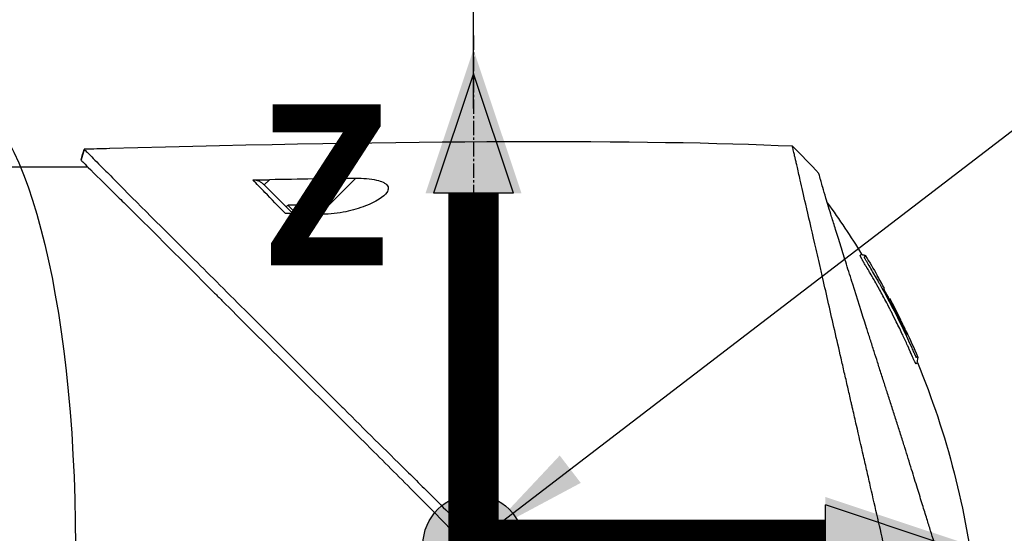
# Model space of a CAD drawing. Header units: millimetres. Extents: x 0 to 4378, y 0 to 2376.
# Tile 161 of 229: x 1512 to 1629, y 1758 to 1819. Entities that reach past the tile are written whole.
import ezdxf

# ---------------------------------------------------------------- set-up
doc = ezdxf.new("R2010")
doc.units = ezdxf.units.MM
doc.header["$LTSCALE"] = 0.2
doc.linetypes.add('CENTER2', pattern=[1.125, 0.75, -0.125, 0.125, -0.125])
for name, color, linetype in [('02_Center Line', 1, 'CENTER2'), ('07_Special Line2', 76, 'Continuous'), ('12_Before Rev.Num.', 5, 'Continuous'), ('13_After Rev.Num.', 6, 'Continuous')]:
    doc.layers.add(name, color=color, linetype=linetype)
doc.layers.add('14_Mark', color=7, linetype='Continuous', true_color=0xe03c31)
doc.styles.add('Rainbow-5.0 Style', font='malgunsl.ttf')
doc.dimstyles.new('Rainbow-5.0 Style', dxfattribs={"dimtxt": 4, "dimasz": 2.5, "dimexe": 1, "dimexo": 1, "dimgap": 1, "dimtad": 1, "dimdsep": 46, "dimtxsty": 'Rainbow-5.0 Style', "dimcen": 0, "dimclrd": 251, "dimclre": 251, "dimclrt": 7, "dimazin": 3, "dimtp": 0.1, "dimtm": 0.1, "dimtfac": 0.61, "dimtmove": 0, "dimatfit": 3, "dimfxl": 1, "dimlwd": -1, "dimlwe": -1, "dimarcsym": 1})

# ---------------------------------------------------------------- blocks, each defined once
blk = doc.blocks.new('A$Cba8e81c6')
for p, q in [((-202.57, 1144.1), (-202.94, 1142.84)), ((-213.05, 1142), (-202.13, 1142)), ((-180.52, 1140.48), (-181.15, 1139.86)), ((-174.53, 1136.37), (-170.24, 1140.65)), ((-178.53, 1137.24), (-178.32, 1137.45)), ((-177.3, 1136.43), (-178.32, 1137.45)), ((-175.95, 1136.99), (-175.94, 1137)), ((-175.03, 1136.38), (-175.02, 1136.38)), ((-109.41, 1130.64), (-109.41, 1130.64)), ((-108.21, 1129.09), (-108.22, 1129.08)), ((-107.36, 1127.54), (-107.36, 1127.54)), ((-106.86, 1126.12), (-106.86, 1126.13)), ((-106.77, 1126.21), (-106.72, 1126.26)), ((-106.69, 1126.3), (-106.69, 1126.3))]:
    blk.add_line(p, q)
for radius, start, end in [(4.52, 63.7131, 94.7607), (4.5, 49.6154, 63.7759)]:
    blk.add_arc((-177.94, 1132.95), radius, start, end)
for centre, major_axis, ratio, start_param, end_param in [((-462.25, 1114.75), (-366.09, -26.02), 0.042138, 3.488133, 3.909025), ((-108.41, -1383.15), (-2690.77, 101.98), 0.938894, 4.781808, 4.782934), ((-117.63, 1141.96), (-7.47, 7.7), 0.120793, 4.50015, 4.924628), ((-334.63, 1122.47), (-233.77, -14.41), 0.048344, 3.929452, 3.989586), ((-190.7, 1082.03), (-45.52, 83.34), 1, 4.712389, 4.730948), ((-190.7, 1082.03), (47.06, -82.48), 1, 1.552239, 1.570796), ((-165.94, 1060.84), (61.32, 61.29), 0.000012, 6.229278, 6.245753)]:
    blk.add_ellipse(centre, major_axis=major_axis, ratio=ratio, start_param=start_param, end_param=end_param)
for points in [[(-202.94, 1142.84), (-202.82, 1143.26), (-202.69, 1143.68), (-202.57, 1144.1)], [(-114.15, 1137.73), (-112.71, 1135.75), (-111.35, 1133.71), (-110.07, 1131.63)], [(-109.59, 1131.41), (-109.59, 1131.41), (-109.59, 1131.41), (-109.59, 1131.41)], [(-109.59, 1131.41), (-109.12, 1130.64), (-108.66, 1129.87), (-108.21, 1129.09)], [(-109.18, 1130.25), (-109.17, 1130.25), (-109.17, 1130.24), (-109.17, 1130.24)], [(-104.77, 1122.46), (-104.3, 1121.46), (-103.85, 1120.45), (-103.42, 1119.44)]]:
    blk.add_open_spline(points, degree=3)
for points, knots in [([(-202.57, 1144.1), (-202.57, 1144.1), (-202.57, 1144.1), (-202.57, 1144.1), (-202.57, 1144.1), (-202.57, 1144.1)], [-0.02987732, -0.02987732, -0.02987732, -0.02987732, -0.01373724, -0.01373724, 0, 0, 0, 0]), ([(-202.57, 1144.1), (-202.57, 1144.1), (-202.57, 1144.1), (-202.57, 1144.1), (-202.57, 1144.1), (-202.57, 1144.1), (-202.57, 1144.1), (-202.56, 1144.09), (-202.56, 1144.09), (-202.55, 1144.08), (-202.54, 1144.07), (-202.5, 1144.03), (-202.46, 1143.99), (-202.31, 1143.85), (-202.17, 1143.7), (-201.6, 1143.14), (-201.05, 1142.58), (-199.89, 1141.41), (-199.36, 1140.88), (-196.43, 1137.91), (-193.15, 1134.65), (-188.48, 1129.99), (-187.46, 1128.97), (-182, 1123.52), (-177.11, 1118.65), (-171.96, 1113.49), (-171.81, 1113.34), (-169.23, 1110.75), (-166.73, 1108.3), (-162.97, 1104.59), (-161.72, 1103.35), (-158.73, 1100.36), (-157.43, 1099.03), (-156.77, 1098.35)], [0.000001, 0.000001, 0.000001, 0.000001, 0.009162, 0.009162, 0.016971, 0.016971, 0.03259, 0.03259, 0.063827, 0.063827, 0.126304, 0.126304, 0.251265, 0.251265, 0.50133, 0.50133, 1.002, 1.002, 1.335959, 1.335959, 2.67129, 2.67129, 3.030313, 3.030313, 4.543873, 4.543873, 4.592411, 4.592411, 5.347172, 5.347172, 5.723633, 5.723633, 6.247668, 6.247668, 6.247668, 6.247668]), ([(-102.94, 1077.46), (-103.41, 1079.48), (-103.91, 1081.67), (-104.53, 1084.4), (-104.62, 1084.75), (-104.74, 1085.29), (-104.78, 1085.47), (-105.04, 1086.62), (-105.24, 1087.5), (-105.59, 1089.01), (-105.72, 1089.6), (-105.92, 1090.46), (-105.99, 1090.77), (-106.08, 1091.15), (-106.1, 1091.23), (-106.19, 1091.63), (-106.27, 1091.97), (-106.52, 1093.07), (-106.7, 1093.85), (-106.93, 1094.84), (-106.97, 1095.04), (-107.08, 1095.52), (-107.14, 1095.79), (-107.24, 1096.23), (-107.29, 1096.41), (-107.87, 1098.96), (-108.43, 1101.4), (-109.14, 1104.49), (-109.28, 1105.12), (-109.57, 1106.37), (-109.71, 1106.98), (-110.13, 1108.82), (-110.4, 1110.03), (-110.76, 1111.56), (-110.83, 1111.88), (-110.98, 1112.52), (-111.05, 1112.84), (-111.16, 1113.33), (-111.2, 1113.48), (-111.27, 1113.79), (-111.3, 1113.94), (-111.46, 1114.65), (-111.6, 1115.22), (-111.79, 1116.09), (-111.86, 1116.38), (-111.99, 1116.96), (-112.06, 1117.24), (-112.26, 1118.1), (-112.38, 1118.67), (-112.77, 1120.34), (-113.02, 1121.45), (-113.52, 1123.61), (-113.76, 1124.67), (-114.23, 1126.74), (-114.46, 1127.74), (-114.8, 1129.2), (-114.91, 1129.68), (-115.12, 1130.62), (-115.23, 1131.08), (-115.44, 1131.98), (-115.54, 1132.43), (-116.04, 1134.6), (-116.4, 1136.17), (-116.96, 1138.63), (-117.18, 1139.59), (-117.51, 1141.05), (-117.64, 1141.62), (-117.8, 1142.29), (-117.84, 1142.46), (-117.89, 1142.7), (-117.91, 1142.77), (-117.95, 1142.97), (-117.98, 1143.09), (-118.05, 1143.4), (-118.09, 1143.58), (-118.15, 1143.85), (-118.18, 1143.95), (-118.21, 1144.07), (-118.21, 1144.11), (-118.24, 1144.24), (-118.26, 1144.32), (-118.29, 1144.43), (-118.29, 1144.46), (-118.29, 1144.46)], [0.000001, 0.000001, 0.000001, 0.000001, 0.87198, 0.87198, 0.998176, 0.998176, 1.064575, 1.064575, 1.41457, 1.41457, 1.596219, 1.596219, 1.693857, 1.693857, 1.719166, 1.719166, 1.837725, 1.837725, 2.111396, 2.111396, 2.182409, 2.182409, 2.276499, 2.276499, 2.337341, 2.337341, 3.162147, 3.162147, 3.373842, 3.373842, 3.579811, 3.579811, 3.984502, 3.984502, 4.09507, 4.09507, 4.202311, 4.202311, 4.255972, 4.255972, 4.304596, 4.304596, 4.486711, 4.486711, 4.581165, 4.581165, 4.673894, 4.673894, 4.859509, 4.859509, 5.231419, 5.231419, 5.60592, 5.60592, 5.979077, 5.979077, 6.165933, 6.165933, 6.351964, 6.351964, 6.539189, 6.539189, 7.288579, 7.288579, 7.860772, 7.860772, 8.290537, 8.290537, 8.451715, 8.451715, 8.522248, 8.522248, 8.654959, 8.654959, 8.889881, 8.889881, 9.06617, 9.06617, 9.132077, 9.132077, 9.362293, 9.362293, 9.592797, 9.592797, 9.592797, 9.592797]), ([(-202.94, 1142.83), (-202.94, 1142.83), (-202.94, 1142.83), (-202.94, 1142.84), (-202.94, 1142.84), (-202.94, 1142.84), (-202.94, 1142.84), (-202.94, 1142.84), (-202.94, 1142.84), (-202.94, 1142.84)], [0.69221804, 0.69221804, 0.69221804, 0.69221804, 0.69329226, 0.69329226, 0.695708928, 0.695708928, 0.696915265, 0.696915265, 0.698320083, 0.698320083, 0.698320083, 0.698320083]), ([(-202.94, 1142.84), (-202.94, 1142.84), (-202.94, 1142.84), (-202.94, 1142.83), (-202.94, 1142.83), (-202.94, 1142.83), (-202.94, 1142.83), (-202.94, 1142.83), (-202.93, 1142.82), (-202.92, 1142.81), (-202.91, 1142.79), (-202.86, 1142.73), (-202.81, 1142.68), (-202.59, 1142.46), (-202.37, 1142.24), (-201.34, 1141.2), (-200.13, 1139.99), (-198.12, 1138.01), (-197.63, 1137.54), (-194.35, 1134.3), (-190.88, 1130.8), (-186.77, 1126.7), (-186.47, 1126.4), (-183.93, 1123.86), (-181.58, 1121.51), (-175.7, 1115.65), (-172.07, 1112.05), (-166.65, 1106.64), (-164.85, 1104.84), (-160.25, 1100.2), (-158.16, 1098.04), (-157.76, 1097.62)], [0.000047, 0.000047, 0.000047, 0.000047, 0.011008, 0.011008, 0.020393, 0.020393, 0.039197, 0.039197, 0.07693, 0.07693, 0.152825, 0.152825, 0.305669, 0.305669, 0.610232, 0.610232, 1.419716, 1.419716, 1.651889, 1.651889, 2.978842, 2.978842, 3.080675, 3.080675, 3.850394, 3.850394, 4.95171, 4.95171, 5.489352, 5.489352, 6.333255, 6.333255, 6.333255, 6.333255]), ([(-99.06, 1089.6), (-99.15, 1089.88), (-99.24, 1090.17), (-99.41, 1090.74), (-99.51, 1091.04), (-99.66, 1091.53), (-99.72, 1091.73), (-100.03, 1092.75), (-100.29, 1093.59), (-100.74, 1095.03), (-100.92, 1095.62), (-101.35, 1097.01), (-101.6, 1097.83), (-102.01, 1099.13), (-102.15, 1099.61), (-102.47, 1100.65), (-102.65, 1101.2), (-103.02, 1102.41), (-103.22, 1103.06), (-103.65, 1104.46), (-103.88, 1105.21), (-104.39, 1106.84), (-104.65, 1107.71), (-105, 1108.81), (-105.07, 1109.03), (-105.29, 1109.75), (-105.45, 1110.25), (-105.77, 1111.24), (-105.92, 1111.74), (-106.24, 1112.73), (-106.4, 1113.23), (-106.72, 1114.21), (-106.88, 1114.71), (-107.18, 1115.63), (-107.33, 1116.1), (-107.55, 1116.8), (-107.63, 1117.05), (-107.87, 1117.79), (-108.02, 1118.27), (-108.31, 1119.18), (-108.45, 1119.61), (-108.74, 1120.51), (-108.89, 1120.99), (-109.19, 1121.92), (-109.33, 1122.38), (-110.06, 1124.66), (-110.61, 1126.4), (-111.26, 1128.45), (-111.38, 1128.85), (-111.63, 1129.64), (-111.76, 1130.03), (-112.11, 1131.17), (-112.34, 1131.89), (-112.77, 1133.28), (-112.98, 1133.94), (-113.34, 1135.09), (-113.49, 1135.59), (-113.9, 1136.9), (-114.12, 1137.64), (-114.46, 1138.76), (-114.58, 1139.18), (-114.77, 1139.82), (-114.84, 1140.07), (-114.94, 1140.43), (-114.98, 1140.57), (-115.02, 1140.73), (-115.03, 1140.77), (-115.08, 1140.94), (-115.1, 1141.05), (-115.14, 1141.18), (-115.15, 1141.22), (-115.15, 1141.22)], [0.000001, 0.000001, 0.000001, 0.000001, 0.11946, 0.11946, 0.241052, 0.241052, 0.321692, 0.321692, 0.643653, 0.643653, 0.858623, 0.858623, 1.144694, 1.144694, 1.308122, 1.308122, 1.494874, 1.494874, 1.708069, 1.708069, 1.951832, 1.951832, 2.230695, 2.230695, 2.303189, 2.303189, 2.46479, 2.46479, 2.625297, 2.625297, 2.787922, 2.787922, 2.946664, 2.946664, 3.08253, 3.08253, 3.156368, 3.156368, 3.305764, 3.305764, 3.43529, 3.43529, 3.579096, 3.579096, 3.721833, 3.721833, 4.292184, 4.292184, 4.435257, 4.435257, 4.578157, 4.578157, 4.862917, 4.862917, 5.148905, 5.148905, 5.393875, 5.393875, 5.822939, 5.822939, 6.144758, 6.144758, 6.385994, 6.385994, 6.566823, 6.566823, 6.63475, 6.63475, 6.873456, 6.873456, 7.112007, 7.112007, 7.112007, 7.112007]), ([(-182.51, 1140.45), (-182.2, 1140.46), (-181.84, 1140.46), (-181.19, 1140.47), (-180.85, 1140.48), (-180.52, 1140.48)], [-0.1934752, -0.1934752, -0.1934752, -0.1934752, -0.0983779, -0.0983779, 0, 0, 0, 0]), ([(-181.15, 1139.86), (-181.24, 1139.95), (-181.34, 1140.03), (-181.55, 1140.18), (-181.66, 1140.24), (-181.89, 1140.35), (-182.02, 1140.39), (-182.27, 1140.44), (-182.39, 1140.46), (-182.51, 1140.45)], [0, 0, 0, 0, 0.0382217, 0.0382217, 0.0766364, 0.0766364, 0.116027, 0.116027, 0.1530194, 0.1530194, 0.1530194, 0.1530194]), ([(-178.62, 1136.45), (-179.48, 1137.34), (-180.3, 1138.18), (-181.06, 1138.96), (-181.57, 1139.49), (-182.06, 1139.99), (-182.51, 1140.45)], [0, 0, 0, 0, 0.5977799, 0.5977799, 0.5977799, 0.9999999, 0.9999999, 0.9999999, 0.9999999]), ([(-170.24, 1140.65), (-169.81, 1140.66), (-169.38, 1140.65), (-168.55, 1140.58), (-168.15, 1140.53), (-167.49, 1140.38), (-167.23, 1140.29), (-166.87, 1140.13), (-166.76, 1140.06), (-166.58, 1139.91), (-166.52, 1139.84), (-166.41, 1139.67), (-166.39, 1139.57), (-166.37, 1139.31), (-166.44, 1139.13), (-166.74, 1138.71), (-167.05, 1138.43), (-167.98, 1137.84), (-168.64, 1137.53), (-170.12, 1136.99), (-170.93, 1136.77), (-172.71, 1136.43), (-173.66, 1136.34), (-174.53, 1136.37)], [-1.636051, -1.636051, -1.636051, -1.636051, -1.487609, -1.487609, -1.342627, -1.342627, -1.229751, -1.229751, -1.162071, -1.162071, -1.103238, -1.103238, -1.031704, -1.031704, -0.907622, -0.907622, -0.714138, -0.714138, -0.48257, -0.48257, -0.258591, -0.258591, -0.000001, -0.000001, -0.000001, -0.000001]), ([(-177.73, 1136.44), (-178.23, 1136.94), (-178.72, 1137.43), (-179.18, 1137.89), (-179.34, 1138.05), (-179.7, 1138.41), (-180.2, 1138.91), (-180.53, 1139.24), (-180.85, 1139.56), (-181.15, 1139.86)], [0.1685407, 0.1685407, 0.1685407, 0.1685407, 0.5, 0.5, 0.5, 0.75, 0.75, 0.75, 1, 1, 1, 1]), ([(-176.21, 1136.41), (-176.65, 1136.42), (-177.12, 1136.43), (-177.9, 1136.44), (-178.28, 1136.45), (-178.62, 1136.45)], [-0.2324123, -0.2324123, -0.2324123, -0.2324123, -0.1008984, -0.1008984, -0.0000209, -0.0000209, -0.0000209, -0.0000209]), ([(-176.21, 1136.41), (-175.93, 1136.4), (-175.65, 1136.39), (-175.09, 1136.38), (-174.81, 1136.37), (-174.53, 1136.37)], [-0.1686475, -0.1686475, -0.1686475, -0.1686475, -0.0843243, -0.0843243, -0.000001, -0.000001, -0.000001, -0.000001]), ([(-104.33, 1120.12), (-104.35, 1120.16), (-104.38, 1120.22), (-104.42, 1120.32), (-104.43, 1120.35), (-104.45, 1120.38), (-104.46, 1120.41), (-104.54, 1120.58), (-104.58, 1120.67), (-104.58, 1120.67), (-104.58, 1120.67), (-104.6, 1120.71), (-104.6, 1120.73), (-104.79, 1121.16), (-104.99, 1121.58), (-105.18, 1122), (-105.3, 1122.25), (-105.42, 1122.5), (-105.54, 1122.75), (-105.68, 1123.05), (-105.82, 1123.32), (-105.94, 1123.57), (-106.17, 1124.03), (-106.36, 1124.42), (-106.53, 1124.74), (-106.6, 1124.88), (-106.67, 1125.01), (-106.72, 1125.12), (-106.93, 1125.53), (-107.05, 1125.76), (-107.08, 1125.81), (-107.23, 1126.09), (-107.38, 1126.38), (-107.53, 1126.66), (-107.67, 1126.9), (-107.8, 1127.15), (-107.94, 1127.39), (-108.17, 1127.82), (-108.36, 1128.16), (-108.51, 1128.42), (-108.62, 1128.62), (-108.71, 1128.77), (-108.77, 1128.87), (-109, 1129.28), (-109.14, 1129.51), (-109.16, 1129.56), (-109.19, 1129.59), (-109.21, 1129.62), (-109.22, 1129.66), (-109.25, 1129.71), (-109.28, 1129.75), (-109.3, 1129.79), (-109.35, 1129.88), (-109.39, 1129.94), (-109.43, 1130), (-109.43, 1130.01), (-109.44, 1130.03), (-109.45, 1130.04), (-109.48, 1130.08), (-109.5, 1130.12), (-109.51, 1130.14), (-109.51, 1130.15), (-109.52, 1130.16), (-109.53, 1130.17), (-109.53, 1130.18), (-109.54, 1130.19), (-109.55, 1130.2), (-109.55, 1130.2), (-109.55, 1130.21), (-109.55, 1130.21), (-109.58, 1130.26), (-109.61, 1130.31), (-109.63, 1130.34), (-109.7, 1130.45), (-109.74, 1130.52), (-109.76, 1130.56), (-109.77, 1130.58), (-109.79, 1130.61), (-109.81, 1130.64), (-109.82, 1130.65), (-109.83, 1130.67), (-109.83, 1130.68), (-109.84, 1130.69), (-109.84, 1130.69), (-109.84, 1130.7), (-109.85, 1130.71), (-109.86, 1130.72), (-109.87, 1130.74), (-109.88, 1130.76), (-109.89, 1130.77), (-109.9, 1130.79), (-109.9, 1130.8), (-109.91, 1130.81), (-109.93, 1130.84), (-109.94, 1130.86), (-109.95, 1130.88), (-109.96, 1130.9), (-109.99, 1130.95), (-110.02, 1131), (-110.04, 1131.04), (-110.07, 1131.1), (-110.1, 1131.15), (-110.12, 1131.19), (-110.13, 1131.22), (-110.15, 1131.25), (-110.16, 1131.27), (-110.17, 1131.29), (-110.17, 1131.3), (-110.18, 1131.31), (-110.18, 1131.31), (-110.18, 1131.32), (-110.18, 1131.32), (-110.19, 1131.34), (-110.2, 1131.37), (-110.21, 1131.4), (-110.22, 1131.4), (-110.22, 1131.41), (-110.22, 1131.41), (-110.22, 1131.42), (-110.22, 1131.42), (-110.22, 1131.43), (-110.22, 1131.43), (-110.23, 1131.44), (-110.23, 1131.45), (-110.23, 1131.45), (-110.23, 1131.46), (-110.23, 1131.46), (-110.23, 1131.47), (-110.2, 1131.49), (-110.18, 1131.53), (-110.16, 1131.55), (-110.14, 1131.57), (-110.12, 1131.58), (-110.12, 1131.59), (-110.11, 1131.6), (-110.1, 1131.6), (-110.1, 1131.61), (-110.09, 1131.61), (-110.09, 1131.62), (-110.08, 1131.63), (-110.08, 1131.63), (-110.07, 1131.63), (-110.07, 1131.63), (-110.07, 1131.63), (-110.07, 1131.63)], [-0.6381839, -0.6381839, -0.6381839, -0.6381839, -0.6316964, -0.6316964, -0.6316964, -0.6307456, -0.6307456, -0.6307456, -0.6250215, -0.6250215, -0.6250215, -0.6234436, -0.6234436, -0.6234436, -0.5910238, -0.5910238, -0.5910238, -0.5714286, -0.5714286, -0.5714286, -0.5584343, -0.5584343, -0.5584343, -0.5344378, -0.5344378, -0.5344378, -0.5236736, -0.5236736, -0.5236736, -0.4857143, -0.4857143, -0.4857143, -0.4628498, -0.4628498, -0.4628498, -0.4428571, -0.4428571, -0.4428571, -0.4184801, -0.4184801, -0.4184801, -0.4, -0.4, -0.4, -0.3785714, -0.3785714, -0.3785714, -0.3766324, -0.3766324, -0.3766324, -0.3736775, -0.3736775, -0.3736775, -0.3678571, -0.3678571, -0.3678571, -0.3667329, -0.3667329, -0.3667329, -0.3632653, -0.3632653, -0.3632653, -0.3617347, -0.3617347, -0.3617347, -0.3602041, -0.3602041, -0.3602041, -0.3600354, -0.3600354, -0.3600354, -0.3571429, -0.3571429, -0.3571429, -0.3517857, -0.3517857, -0.3517857, -0.3491071, -0.3491071, -0.3491071, -0.347306, -0.347306, -0.347306, -0.3464286, -0.3464286, -0.3464286, -0.3448214, -0.3448214, -0.3448214, -0.3432143, -0.3432143, -0.3432143, -0.341231, -0.341231, -0.341231, -0.34, -0.34, -0.34, -0.3357143, -0.3357143, -0.3357143, -0.3314305, -0.3314305, -0.3314305, -0.3277963, -0.3277963, -0.3277963, -0.325, -0.325, -0.325, -0.3238534, -0.3238534, -0.3238534, -0.3196429, -0.3196429, -0.3196429, -0.3186098, -0.3186098, -0.3186098, -0.3169643, -0.3169643, -0.3169643, -0.3142857, -0.3142857, -0.3142857, -0.3057284, -0.3057284, -0.3057284, -0.2625175, -0.2625175, -0.2625175, -0.2379132, -0.2379132, -0.2379132, -0.2285714, -0.2285714, -0.2285714, -0.2146659, -0.2146659, -0.2146659, -0.1843164, -0.1843164, -0.1843164, -0.1783373, -0.1783373, -0.1783373, -0.1783373]), ([(-110.07, 1131.63), (-110.06, 1131.61), (-110.05, 1131.59), (-110.01, 1131.57), (-109.99, 1131.56), (-109.95, 1131.54), (-109.93, 1131.54), (-109.88, 1131.53), (-109.84, 1131.52), (-109.77, 1131.52), (-109.73, 1131.51), (-109.67, 1131.49), (-109.65, 1131.48), (-109.62, 1131.45), (-109.6, 1131.43), (-109.59, 1131.41)], [0, 0, 0, 0, 0.00696823, 0.00696823, 0.0132767, 0.0132767, 0.01999622, 0.01999622, 0.03024169, 0.03024169, 0.04191695, 0.04191695, 0.04845969, 0.04845969, 0.05587781, 0.05587781, 0.05587781, 0.05587781]), ([(-109.46, 1130.73), (-109.48, 1130.76), (-109.5, 1130.78), (-109.51, 1130.81), (-109.6, 1130.95), (-109.64, 1131.03), (-109.66, 1131.06), (-109.66, 1131.07), (-109.68, 1131.1), (-109.69, 1131.14), (-109.7, 1131.14), (-109.7, 1131.14), (-109.7, 1131.15), (-109.71, 1131.17), (-109.72, 1131.18), (-109.72, 1131.2), (-109.73, 1131.21), (-109.73, 1131.23), (-109.74, 1131.24), (-109.74, 1131.24), (-109.74, 1131.24), (-109.74, 1131.24), (-109.74, 1131.24), (-109.74, 1131.24), (-109.74, 1131.25), (-109.74, 1131.25), (-109.74, 1131.25), (-109.74, 1131.26), (-109.74, 1131.26), (-109.74, 1131.26), (-109.74, 1131.26), (-109.74, 1131.27), (-109.73, 1131.27), (-109.73, 1131.27), (-109.73, 1131.27), (-109.73, 1131.28), (-109.73, 1131.28), (-109.73, 1131.28), (-109.72, 1131.28), (-109.72, 1131.28), (-109.72, 1131.28), (-109.72, 1131.29), (-109.71, 1131.29), (-109.71, 1131.29), (-109.7, 1131.3), (-109.7, 1131.3), (-109.7, 1131.3), (-109.69, 1131.31), (-109.68, 1131.31), (-109.68, 1131.32), (-109.68, 1131.32), (-109.67, 1131.33), (-109.66, 1131.34), (-109.65, 1131.35), (-109.64, 1131.36), (-109.63, 1131.37), (-109.63, 1131.37), (-109.63, 1131.37), (-109.62, 1131.38), (-109.61, 1131.39), (-109.6, 1131.4), (-109.59, 1131.41), (-109.59, 1131.41), (-109.59, 1131.41), (-109.59, 1131.41), (-109.59, 1131.41), (-109.59, 1131.41)], [0.6113952, 0.6113952, 0.6113952, 0.6113952, 0.6163655, 0.6163655, 0.6163655, 0.6428571, 0.6428571, 0.6428571, 0.6462054, 0.6462054, 0.6462054, 0.6466888, 0.6466888, 0.6466888, 0.6495536, 0.6495536, 0.6495536, 0.6529018, 0.6529018, 0.6529018, 0.6534468, 0.6534468, 0.6534468, 0.6545759, 0.6545759, 0.6545759, 0.65625, 0.65625, 0.65625, 0.6595982, 0.6595982, 0.6595982, 0.6629464, 0.6629464, 0.6629464, 0.6668565, 0.6668565, 0.6668565, 0.6696429, 0.6696429, 0.6696429, 0.6763393, 0.6763393, 0.6763393, 0.6830357, 0.6830357, 0.6830357, 0.6964286, 0.6964286, 0.6964286, 0.7071219, 0.7071219, 0.7071219, 0.75, 0.75, 0.75, 0.7544493, 0.7544493, 0.7544493, 0.7766834, 0.7766834, 0.7766834, 0.7989284, 0.7989284, 0.7989284, 0.8029565, 0.8029565, 0.8029565, 0.8029565]), ([(-107.95, 1128.12), (-108.02, 1128.25), (-108.09, 1128.38), (-108.16, 1128.51), (-108.52, 1129.14), (-108.82, 1129.65), (-109.06, 1130.05), (-109.22, 1130.33), (-109.36, 1130.56), (-109.46, 1130.73)], [0.53854069, 0.53854069, 0.53854069, 0.53854069, 0.54601158, 0.54601158, 0.54601158, 0.58414804, 0.58414804, 0.58414804, 0.6113952, 0.6113952, 0.6113952, 0.6113952]), ([(-107.95, 1128.12), (-107.15, 1126.7), (-106.39, 1125.25), (-105.3, 1123.06), (-104.95, 1122.32), (-104.44, 1121.2), (-104.27, 1120.83), (-104.02, 1120.27), (-103.94, 1120.08), (-103.82, 1119.8), (-103.77, 1119.7), (-103.72, 1119.59), (-103.71, 1119.56), (-103.67, 1119.49), (-103.65, 1119.45), (-103.63, 1119.4), (-103.62, 1119.38), (-103.6, 1119.35), (-103.6, 1119.34), (-103.59, 1119.34)], [0, 0, 0, 0, 0.4895494, 0.4895494, 0.7349123, 0.7349123, 0.8575971, 0.8575971, 0.9189278, 0.9189278, 0.9500754, 0.9500754, 0.9597588, 0.9597588, 0.9764516, 0.9764516, 0.986508, 0.986508, 0.9974152, 0.9974152, 0.9974152, 0.9974152]), ([(-104.71, 1122.04), (-104.99, 1122.66), (-105.29, 1123.27), (-105.88, 1124.48), (-106.19, 1125.08), (-106.6, 1125.87), (-106.66, 1125.99), (-106.81, 1126.28), (-106.89, 1126.43), (-107.03, 1126.71), (-107.1, 1126.85), (-107.23, 1127.12), (-107.29, 1127.24), (-107.37, 1127.43), (-107.39, 1127.48), (-107.39, 1127.52), (-107.38, 1127.52), (-107.37, 1127.53), (-107.36, 1127.54), (-107.36, 1127.54)], [0, 0, 0, 0, 0.2033457, 0.2033457, 0.4054893, 0.4054893, 0.4711803, 0.4711803, 0.537522, 0.537522, 0.6072062, 0.6072062, 0.6950472, 0.6950472, 0.7818922, 0.7818922, 0.8436322, 0.8436322, 0.9566964, 0.9566964, 0.9566964, 0.9566964]), ([(-107.1, 1126.84), (-107.09, 1126.83), (-107.08, 1126.82), (-107.01, 1126.68), (-106.94, 1126.54), (-106.84, 1126.33), (-106.81, 1126.27), (-106.77, 1126.21)], [0.10468541, 0.10468541, 0.10468541, 0.10468541, 0.10797961, 0.10797961, 0.13839286, 0.13839286, 0.15095897, 0.15095897, 0.15095897, 0.15095897]), ([(-106.69, 1126.3), (-106.69, 1126.29), (-106.7, 1126.28), (-106.72, 1126.27), (-106.72, 1126.27), (-106.72, 1126.26)], [0, 0, 0, 0, 0.2014667, 0.2014667, 0.2133174, 0.2133174, 0.2133174, 0.2133174]), ([(-106.72, 1126.26), (-106.72, 1126.26), (-106.72, 1126.26), (-106.72, 1126.26), (-106.72, 1126.26), (-106.71, 1126.24), (-106.7, 1126.22), (-106.68, 1126.17), (-106.67, 1126.14), (-106.64, 1126.08), (-106.62, 1126.05), (-106.58, 1125.96), (-106.55, 1125.91), (-106.39, 1125.6), (-106.3, 1125.43), (-105.67, 1124.21), (-105.16, 1123.15), (-104.66, 1122.09)], [0.2133319, 0.2133319, 0.2133319, 0.2133319, 0.2163534, 0.2163534, 0.2235204, 0.2235204, 0.23705, 0.23705, 0.2500366, 0.2500366, 0.2610139, 0.2610139, 0.2818391, 0.2818391, 0.3061493, 0.3061493, 0.4559018, 0.4559018, 0.4559018, 0.4559018]), ([(-105.39, 1123.73), (-105.44, 1123.83), (-105.54, 1124.04), (-106, 1124.97), (-106.34, 1125.63), (-106.69, 1126.3)], [-0.3088998, -0.3088998, -0.3088998, -0.3088998, -0.2247493, -0.2247493, 0, 0, 0, 0]), ([(-104.77, 1122.46), (-104.81, 1122.53), (-104.85, 1122.62), (-104.97, 1122.88), (-105.06, 1123.05), (-105.19, 1123.33), (-105.24, 1123.42), (-105.38, 1123.71), (-105.46, 1123.88), (-105.92, 1124.81), (-106.3, 1125.56), (-106.69, 1126.3)], [0.2755532, 0.2755532, 0.2755532, 0.2755532, 0.2850415, 0.2850415, 0.2995323, 0.2995323, 0.3067321, 0.3067321, 0.3211833, 0.3211833, 0.3801221, 0.3801221, 0.3801221, 0.3801221]), ([(-103.92, 1119.18), (-103.92, 1119.19), (-103.92, 1119.19), (-103.93, 1119.2), (-103.94, 1119.23), (-103.95, 1119.26), (-103.97, 1119.3), (-104, 1119.36), (-104.02, 1119.4), (-104.03, 1119.43), (-104.04, 1119.45), (-104.05, 1119.47), (-104.05, 1119.49), (-104.06, 1119.49), (-104.06, 1119.5), (-104.06, 1119.5), (-104.06, 1119.51), (-104.07, 1119.51), (-104.07, 1119.52), (-104.07, 1119.53), (-104.08, 1119.54), (-104.08, 1119.55), (-104.09, 1119.57), (-104.1, 1119.59), (-104.11, 1119.61), (-104.12, 1119.63), (-104.13, 1119.65), (-104.14, 1119.67), (-104.17, 1119.76), (-104.21, 1119.84), (-104.25, 1119.92), (-104.26, 1119.96), (-104.28, 1120.01), (-104.31, 1120.07), (-104.31, 1120.08), (-104.32, 1120.09), (-104.32, 1120.09), (-104.32, 1120.11), (-104.33, 1120.11), (-104.33, 1120.12), (-104.33, 1120.12), (-104.33, 1120.12), (-104.33, 1120.12)], [-0.66514195, -0.66514195, -0.66514195, -0.66514195, -0.66455586, -0.66455586, -0.66455586, -0.66183036, -0.66183036, -0.66183036, -0.65848214, -0.65848214, -0.65848214, -0.65680804, -0.65680804, -0.65680804, -0.65638951, -0.65638951, -0.65638951, -0.65597098, -0.65597098, -0.65597098, -0.65513393, -0.65513393, -0.65513393, -0.65351626, -0.65351626, -0.65351626, -0.65178571, -0.65178571, -0.65178571, -0.64508929, -0.64508929, -0.64508929, -0.64174107, -0.64174107, -0.64174107, -0.64037359, -0.64037359, -0.64037359, -0.63839286, -0.63839286, -0.63839286, -0.63818395, -0.63818395, -0.63818395, -0.63818395]), ([(-103.72, 1118.77), (-103.74, 1118.8), (-103.75, 1118.84), (-103.77, 1118.87), (-103.83, 1118.99), (-103.88, 1119.11), (-103.92, 1119.18), (-103.92, 1119.18), (-103.92, 1119.18), (-103.92, 1119.18)], [-0.67857143, -0.67857143, -0.67857143, -0.67857143, -0.67563925, -0.67563925, -0.67563925, -0.66517857, -0.66517857, -0.66517857, -0.66514195, -0.66514195, -0.66514195, -0.66514195]), ([(-103.42, 1119.44), (-103.42, 1119.44), (-103.42, 1119.44), (-103.42, 1119.44), (-103.42, 1119.44), (-103.42, 1119.43), (-103.43, 1119.42), (-103.44, 1119.41), (-103.45, 1119.4), (-103.46, 1119.39), (-103.47, 1119.38), (-103.47, 1119.37), (-103.48, 1119.36), (-103.49, 1119.35), (-103.5, 1119.35), (-103.52, 1119.34), (-103.52, 1119.34), (-103.52, 1119.34), (-103.52, 1119.34), (-103.52, 1119.34), (-103.53, 1119.33), (-103.53, 1119.33), (-103.55, 1119.33), (-103.56, 1119.33), (-103.56, 1119.33), (-103.56, 1119.33), (-103.56, 1119.33), (-103.56, 1119.33), (-103.57, 1119.33), (-103.56, 1119.3), (-103.59, 1119.33), (-103.59, 1119.33), (-103.59, 1119.34), (-103.59, 1119.34)], [0.1904669, 0.1904669, 0.1904669, 0.1904669, 0.1946998, 0.1946998, 0.1946998, 0.2185366, 0.2185366, 0.2185366, 0.2401138, 0.2401138, 0.2401138, 0.25, 0.25, 0.25, 0.2746433, 0.2746433, 0.2746433, 0.275, 0.275, 0.275, 0.284375, 0.284375, 0.284375, 0.29375, 0.29375, 0.29375, 0.2960651, 0.2960651, 0.2960651, 0.3063403, 0.3063403, 0.3063403, 0.3071483, 0.3071483, 0.3071483, 0.3071483]), ([(-103.42, 1119.44), (-103.41, 1119.41), (-103.4, 1119.38), (-103.39, 1119.32), (-103.39, 1119.29), (-103.4, 1119.21), (-103.41, 1119.16), (-103.44, 1119.02), (-103.47, 1118.92), (-103.46, 1118.77), (-103.45, 1118.74), (-103.44, 1118.7)], [0.00004944, 0.00004944, 0.00004944, 0.00004944, 0.00905919, 0.00905919, 0.01879779, 0.01879779, 0.03294906, 0.03294906, 0.06376672, 0.06376672, 0.07528968, 0.07528968, 0.07528968, 0.07528968]), ([(-103.44, 1118.7), (-103.44, 1118.7), (-103.44, 1118.7), (-103.44, 1118.7), (-103.44, 1118.7), (-103.45, 1118.69), (-103.45, 1118.69), (-103.46, 1118.68), (-103.46, 1118.68), (-103.46, 1118.68), (-103.47, 1118.67), (-103.48, 1118.66), (-103.49, 1118.65), (-103.5, 1118.64), (-103.51, 1118.63), (-103.51, 1118.63), (-103.53, 1118.61), (-103.54, 1118.6), (-103.55, 1118.59), (-103.55, 1118.59), (-103.55, 1118.59), (-103.55, 1118.59), (-103.55, 1118.59), (-103.55, 1118.59), (-103.56, 1118.58), (-103.56, 1118.58), (-103.56, 1118.58), (-103.56, 1118.58), (-103.57, 1118.57), (-103.58, 1118.57), (-103.58, 1118.57), (-103.58, 1118.56), (-103.58, 1118.56), (-103.58, 1118.56), (-103.59, 1118.56), (-103.59, 1118.56), (-103.59, 1118.56), (-103.59, 1118.56), (-103.59, 1118.56), (-103.59, 1118.56), (-103.59, 1118.56), (-103.59, 1118.57), (-103.59, 1118.57), (-103.6, 1118.57), (-103.6, 1118.57), (-103.6, 1118.57), (-103.6, 1118.57), (-103.6, 1118.57), (-103.61, 1118.57), (-103.61, 1118.58), (-103.62, 1118.58), (-103.63, 1118.61), (-103.63, 1118.61), (-103.64, 1118.63), (-103.65, 1118.64), (-103.67, 1118.67), (-103.69, 1118.72), (-103.72, 1118.77)], [-0.8424131, -0.8424131, -0.8424131, -0.8424131, -0.8361277, -0.8361277, -0.8361277, -0.7959166, -0.7959166, -0.7959166, -0.7857143, -0.7857143, -0.7857143, -0.7650972, -0.7650972, -0.7650972, -0.7397959, -0.7397959, -0.7397959, -0.7152592, -0.7152592, -0.7152592, -0.7135569, -0.7135569, -0.7135569, -0.7068916, -0.7068916, -0.7068916, -0.70606, -0.70606, -0.70606, -0.7010621, -0.7010621, -0.7010621, -0.6985631, -0.6985631, -0.6985631, -0.6973136, -0.6973136, -0.6973136, -0.6969517, -0.6969517, -0.6969517, -0.6960641, -0.6960641, -0.6960641, -0.6934402, -0.6934402, -0.6934402, -0.691691, -0.691691, -0.691691, -0.6873178, -0.6873178, -0.6873178, -0.6847598, -0.6847598, -0.6847598, -0.6785714, -0.6785714, -0.6785714, -0.6785714]), ([(-103.44, 1118.7), (-99.89, 1110.22), (-97.61, 1101.12), (-96.08, 1087.85), (-95.84, 1083.67), (-95.83, 1079.5)], [0, 0, 0, 0, 2.758267, 2.758267, 4.009408, 4.009408, 4.009408, 4.009408])]:
    blk.add_open_spline(points, degree=3, knots=knots)
at = {"layer": '02_Center Line', "ltscale": 11.288275}
blk.add_line((-156.25, 1157.65), (-156.25, 901.16), dxfattribs=at)
blk = doc.blocks.new('*D131')
at = {"color": 251, "linetype": 'ByBlock', "transparency": 16777216}
for p, q in [((1565.62, 1808.65), (1565.62, 1872.74)), ((1682.77, 1691.5), (1682.77, 1872.74)), ((1575.62, 1868.74), (1672.77, 1868.74))]:
    blk.add_line(p, q, dxfattribs=at)
at = {"color": 251, "transparency": 16777216}
for points in [[(1575.62, 1870.4), (1575.62, 1867.07), (1565.62, 1868.74)], [(1672.77, 1870.4), (1672.77, 1867.07), (1682.77, 1868.74)]]:
    blk.add_solid(points, dxfattribs=at)
at = {"layer": 'Defpoints', "color": 0, "transparency": 16777216}
for p in [(1682.77, 1868.74), (1565.62, 1804.65), (1682.77, 1687.5)]:
    blk.add_point(p, dxfattribs=at)
at = {"color": 7, "transparency": 16777216, "insert": (1624.2, 1881.05), "char_height": 16, "attachment_point": 5, "style": 'Rainbow-5.0 Style'}
blk.add_mtext('117.15', dxfattribs=at)
blk = doc.blocks.new('*D132')
at = {"color": 251, "linetype": 'ByBlock', "transparency": 16777216}
for p, q in [((1450.32, 1791.18), (1450.32, 1872.74)), ((1565.62, 1808.65), (1565.62, 1872.74)), ((1555.62, 1868.74), (1460.32, 1868.74))]:
    blk.add_line(p, q, dxfattribs=at)
at = {"color": 251, "transparency": 16777216}
for points in [[(1460.32, 1870.4), (1460.32, 1867.07), (1450.32, 1868.74)], [(1555.62, 1870.4), (1555.62, 1867.07), (1565.62, 1868.74)]]:
    blk.add_solid(points, dxfattribs=at)
at = {"layer": 'Defpoints', "color": 0, "transparency": 16777216}
for p in [(1450.32, 1868.74), (1565.62, 1804.65), (1450.32, 1787.18)]:
    blk.add_point(p, dxfattribs=at)
at = {"color": 7, "transparency": 16777216, "insert": (1507.97, 1881.06), "char_height": 16, "attachment_point": 5, "style": 'Rainbow-5.0 Style'}
blk.add_mtext('115.3', dxfattribs=at)
blk = doc.blocks.new('A$C19ebd0c3_1234')
for q in [(46.93, -0.78), (54.3, 6.59)]:
    blk.add_line((46.93, 6.59), q)
blk.add_ellipse((0, 0), major_axis=(53.19, 0), ratio=0.263273)
blk = doc.blocks.new('A$Cc9315064')
at = {"layer": '07_Special Line2'}
blk.add_hatch(color=256, dxfattribs=at).paths.add_polyline_path([(49.156, 0), (34.9, 4.752), (34.9, -4.752)])
at = {"layer": '12_Before Rev.Num.'}
blk.add_hatch(color=256, dxfattribs=at).paths.add_polyline_path([(0, 49.156), (-4.752, 34.9), (4.752, 34.9)])
at = {"layer": '14_Mark'}
h = blk.add_hatch(color=256, dxfattribs=at)
h.dxf.hatch_style = 1
h.paths.add_polyline_path([(5, 0, 1), (-5, 0, 1)])
at = {"layer": '07_Special Line2'}
for p, q in [((34.9, -3.96), (34.9, 3.96)), ((46.78, 0), (34.9, 3.96)), ((34.9, -3.96), (46.78, 0))]:
    blk.add_line(p, q, dxfattribs=at)
at = {"layer": '07_Special Line2', "const_width": 5}
blk.add_lwpolyline([(34.9, 0), (0, 0)], dxfattribs=at)
at = {"layer": '12_Before Rev.Num.'}
for p, q in [((0, 46.78), (-3.96, 34.9)), ((3.96, 34.9), (0, 46.78)), ((3.96, 34.9), (-3.96, 34.9))]:
    blk.add_line(p, q, dxfattribs=at)
at = {"layer": '12_Before Rev.Num.', "const_width": 5}
blk.add_lwpolyline([(0, 34.9), (0, 0)], dxfattribs=at)
at = {"layer": '14_Mark'}
blk.add_circle((0, 0), 5, dxfattribs=at)
at = {"layer": '07_Special Line2', "insert": (34.529, -17.308), "char_height": 16, "attachment_point": 4, "style": 'Rainbow-5.0 Style'}
blk.add_mtext('{\\fMalgun Gothic Semilight|b1|i0|c129|p50;Y}', dxfattribs=at)
at = {"layer": '12_Before Rev.Num.', "insert": (-20.587, 35.725), "char_height": 16, "attachment_point": 4, "style": 'Rainbow-5.0 Style'}
blk.add_mtext('{\\fMalgun Gothic Semilight|b1|i0|c129|p50;Z}', dxfattribs=at)
at = {"layer": '14_Mark', "insert": (-17.839, -15.459), "char_height": 16, "attachment_point": 4, "style": 'Rainbow-5.0 Style'}
blk.add_mtext('{\\fMalgun Gothic Semilight|b1|i0|c129|p50;5}', dxfattribs=at)

msp = doc.modelspace()

# ---------------------------------------------------------------- block references
msp.add_blockref('A$Cba8e81c6', (1721.873, 659.684))
at = {"xscale": 1.2, "yscale": 1.2, "zscale": 1.2}
msp.add_blockref('A$Cc9315064', (1565.623, 1756.684), dxfattribs=at)
at = {"layer": '13_After Rev.Num.', "rotation": 90}
msp.add_blockref('A$C19ebd0c3_1234', (1504.254, 1756.684), dxfattribs=at)

# ---------------------------------------------------------------- dimensions: what is measured, and where the dimension line sits
for base, p2, picture, middle in [((1450.323, 1868.737), (1450.323, 1787.184), '*D132', (1507.973, 1881.058)), ((1682.773, 1868.737), (1682.773, 1687.502), '*D131', (1624.198, 1881.053))]:
    dim = msp.add_linear_dim(base=base, p1=(1565.623, 1804.652), p2=p2, dimstyle='Rainbow-5.0 Style', override={"dimscale": 4, "dimtol": 0, "dimlim": 0, "dimtp": 0.1, "dimtm": 0.1, "dimtfac": 0.61, "dimtdec": 2, "dimtolj": 0, "dimtzin": 8})
    dim.commit()
    dim.dimension.update_dxf_attribs({"geometry": picture, "text_midpoint": middle})

# ---------------------------------------------------------------- leaders
at = {"annotation_type": 0, "has_hookline": 1, "hookline_direction": 0, "text_width": 122.213}
msp.add_leader([(1567.217, 1758.084), (1727.295, 1880.88), (1739.795, 1880.88)], dimstyle='Rainbow-5.0 Style', override={"dimscale": 5, "dimgap": 1, "dimtad": 1}, dxfattribs=at)

doc.saveas('drawing.dxf')
